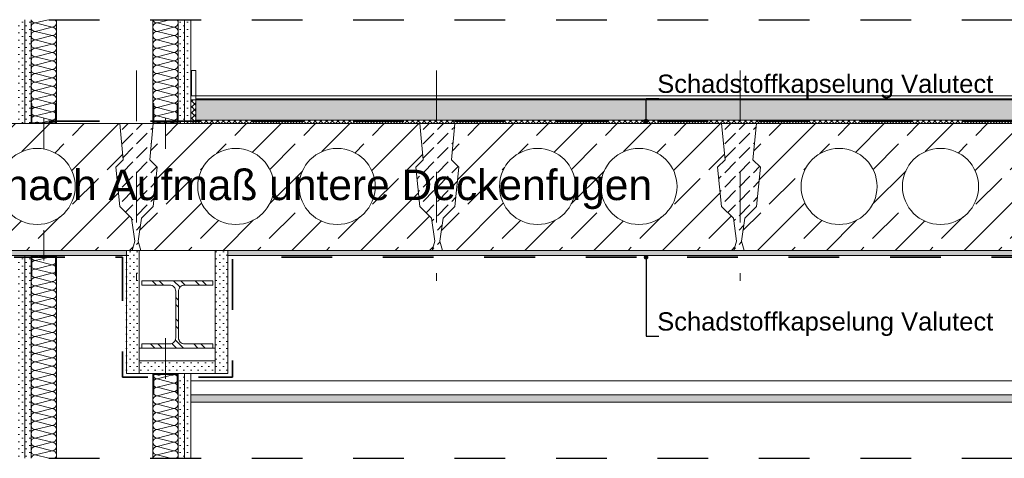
# Model space of a CAD drawing. Header units: metres. Extents: x 39.6 to 62.6, y -3.3 to 8.
# Tile 30 of 48: x 44.4 to 46.3, y 5.4 to 6.3. Entities that reach past the tile are written whole.
import ezdxf

# ---------------------------------------------------------------- set-up
doc = ezdxf.new("R2010")
doc.units = ezdxf.units.M
doc.header["$MEASUREMENT"] = 0
for name, pattern in [('Achse', [0.08, 0.04, -0.02, 0, -0.02]), ('Schnittlinie', [0.12, 0.06, -0.03, 0, -0.03]), ('Strichlinie eng', [0.046, 0.03, -0.016])]:
    doc.linetypes.add(name, pattern=pattern)
for name, color, linetype in [('152 - Bemaßung_ Beschriftung.Ausbau', 7, 'Continuous'), ('301 - Elemente.Linie', 7, 'Continuous'), ('302 - Elemente.Schraffur', 7, 'Continuous'), ('603 - Struktur.Bodenplatte_ Decke Roh', 7, 'Continuous'), ('605 - Struktur.Wand Innen', 7, 'Continuous'), ('650 - Abdeckung.Fußboden Aufbau', 7, 'Continuous'), ('660 - Unterkonstruktion.Trockenbau', 7, 'Continuous'), ('Neubau_606 - Struktur.Wand Innen Ausbau', 7, 'Continuous'), ('Neubau_651 - Abdeckung.Decke abgehängt_ bekleidet', 7, 'Continuous'), ('Neubau_653 - Abdeckung.TB Verkofferung', 7, 'Continuous'), ('Neubau_660 - Unterkonstruktion.Trockenbau', 7, 'Continuous')]:
    doc.layers.add(name, color=color, linetype=linetype)
doc.styles.add('ERSTELLTER_STIL_1', font='txt')
doc.dimstyles.new('ERSTELLTER_STIL__1', dxfattribs={"dimtxt": 0.18, "dimasz": 0.01824, "dimexe": 0.18, "dimexo": 0.0625, "dimgap": 0, "dimtad": 0, "dimtih": 1, "dimtoh": 1, "dimdec": 4, "dimzin": 0, "dimdsep": 46, "dimcen": 0.09, "dimadec": 0, "dimazin": 0, "dimtfac": 1, "dimtdec": 4, "dimtmove": 0, "dimatfit": 3, "dimldrblk": 'ARROWHEAD_11', "dimfxl": 1, "dimtolj": 1, "dimtzin": 0, "dimarcsym": 0})
pattern_1 = [(45, (0, 0), (-0.0056568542, 0.0056568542), []), (135, (0, 0), (0.0056568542, 0.0056568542), [])]
pattern_2 = [(45, (0, 0), (-0.0070710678, 0.0070710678), [0, -0.01])]

# ---------------------------------------------------------------- blocks, each defined once
blk = doc.blocks.new('*X12')
at = {"layer": 'Neubau_606 - Struktur.Wand Innen Ausbau', "color": 1, "linetype": 'Continuous', "lineweight": 5}
for p, q in [((44.6767, 5.57), (44.6687, 5.572)), ((44.6767, 5.57), (44.6433, 5.5617)), ((44.6767, 5.5533), (44.6433, 5.5617)), ((44.6767, 5.5533), (44.6433, 5.545)), ((44.6767, 5.5367), (44.6433, 5.545)), ((44.6767, 5.5367), (44.6433, 5.5283)), ((44.6767, 5.52), (44.6433, 5.5283)), ((44.6767, 5.52), (44.6433, 5.5117)), ((44.6767, 5.5033), (44.6433, 5.5117)), ((44.6767, 5.5033), (44.6433, 5.495)), ((44.6767, 5.4867), (44.6433, 5.495)), ((44.6767, 5.4867), (44.6433, 5.4783)), ((44.6767, 5.47), (44.6433, 5.4783)), ((44.6767, 5.47), (44.6433, 5.4617)), ((44.6767, 5.4533), (44.6433, 5.4617)), ((44.6767, 5.4533), (44.6433, 5.445)), ((44.6767, 5.4367), (44.6433, 5.445)), ((44.6767, 5.4367), (44.6433, 5.4283)), ((44.6767, 5.42), (44.6433, 5.4283)), ((44.6767, 5.42), (44.6433, 5.4117)), ((44.67, 5.405), (44.6433, 5.4117))]:
    blk.add_line(p, q, dxfattribs=at)
for centre, start, end in [((44.6433, 5.57), 166.1277, 180), ((44.6767, 5.5783), 270, 310.5145), ((44.6433, 5.57), 180, 270), ((44.6433, 5.5533), 90, 180), ((44.6433, 5.5533), 180, 270), ((44.6767, 5.5617), 0, 90), ((44.6767, 5.5617), 270, 0), ((44.6767, 5.545), 0, 90), ((44.6433, 5.5367), 90, 180), ((44.6433, 5.5367), 180, 270), ((44.6767, 5.545), 270, 0), ((44.6767, 5.5283), 0, 90), ((44.6433, 5.52), 90, 180), ((44.6433, 5.52), 180, 270), ((44.6767, 5.5283), 270, 0), ((44.6767, 5.5117), 0, 90), ((44.6433, 5.5033), 90, 180), ((44.6433, 5.5033), 180, 270), ((44.6433, 5.4867), 90, 180), ((44.6767, 5.5117), 270, 0), ((44.6767, 5.495), 0, 90), ((44.6767, 5.495), 270, 0), ((44.6433, 5.4867), 180, 270), ((44.6433, 5.47), 90, 180), ((44.6767, 5.4783), 0, 90), ((44.6767, 5.4783), 270, 0), ((44.6433, 5.47), 180, 270), ((44.6433, 5.4533), 90, 180), ((44.6767, 5.4617), 0, 90), ((44.6767, 5.4617), 270, 0), ((44.6433, 5.4533), 180, 270), ((44.6433, 5.4367), 90, 180), ((44.6433, 5.4367), 180, 270), ((44.6767, 5.445), 0, 90), ((44.6767, 5.445), 270, 0), ((44.6767, 5.4283), 0, 90), ((44.6433, 5.42), 90, 180), ((44.6433, 5.42), 180, 270), ((44.6767, 5.4283), 270, 0), ((44.6767, 5.4117), 0, 90), ((44.6433, 5.4033), 90, 168.4769), ((44.6767, 5.4117), 306.8473, 0)]:
    blk.add_arc(centre, 0.00833, start, end, dxfattribs=at)
blk = doc.blocks.new('*X13')
at = {"layer": 'Neubau_606 - Struktur.Wand Innen Ausbau', "color": 1, "linetype": 'Continuous', "lineweight": 5}
for p, q in [((44.4367, 5.8033), (44.43, 5.805)), ((44.4367, 5.8033), (44.4033, 5.795)), ((44.4367, 5.7867), (44.4033, 5.795)), ((44.4367, 5.7867), (44.4033, 5.7783)), ((44.4367, 5.77), (44.4033, 5.7783)), ((44.4367, 5.77), (44.4033, 5.7617)), ((44.4367, 5.7533), (44.4033, 5.7617)), ((44.4367, 5.7533), (44.4033, 5.745)), ((44.4367, 5.7367), (44.4033, 5.745)), ((44.4367, 5.7367), (44.4033, 5.7283)), ((44.4367, 5.72), (44.4033, 5.7283)), ((44.4367, 5.72), (44.4033, 5.7117)), ((44.4367, 5.7033), (44.4033, 5.7117)), ((44.4367, 5.7033), (44.4033, 5.695)), ((44.4367, 5.6867), (44.4033, 5.695)), ((44.4367, 5.6867), (44.4033, 5.6783)), ((44.4367, 5.67), (44.4033, 5.6783)), ((44.4367, 5.67), (44.4033, 5.6617)), ((44.4367, 5.6533), (44.4033, 5.6617)), ((44.4367, 5.6533), (44.4033, 5.645)), ((44.4367, 5.6367), (44.4033, 5.645)), ((44.4367, 5.6367), (44.4033, 5.6283)), ((44.4367, 5.62), (44.4033, 5.6283)), ((44.4367, 5.62), (44.4033, 5.6117)), ((44.4367, 5.6033), (44.4033, 5.6117)), ((44.4367, 5.6033), (44.4033, 5.595)), ((44.4367, 5.5867), (44.4033, 5.595)), ((44.4367, 5.5867), (44.4033, 5.5783)), ((44.4367, 5.57), (44.4033, 5.5783)), ((44.4367, 5.57), (44.4033, 5.5617)), ((44.4367, 5.5533), (44.4033, 5.5617)), ((44.4367, 5.5533), (44.4033, 5.545)), ((44.4367, 5.5367), (44.4033, 5.545)), ((44.4367, 5.5367), (44.4033, 5.5283)), ((44.4367, 5.52), (44.4033, 5.5283)), ((44.4367, 5.52), (44.4033, 5.5117)), ((44.4367, 5.5033), (44.4033, 5.5117)), ((44.4367, 5.5033), (44.4033, 5.495)), ((44.4367, 5.4867), (44.4033, 5.495)), ((44.4367, 5.4867), (44.4033, 5.4783)), ((44.4367, 5.47), (44.4033, 5.4783)), ((44.4367, 5.47), (44.4033, 5.4617)), ((44.4367, 5.4533), (44.4033, 5.4617)), ((44.4367, 5.4533), (44.4033, 5.445)), ((44.4367, 5.4367), (44.4033, 5.445)), ((44.4367, 5.4367), (44.4033, 5.4283)), ((44.4367, 5.42), (44.4033, 5.4283)), ((44.4367, 5.42), (44.4033, 5.4117)), ((44.43, 5.405), (44.4033, 5.4117))]:
    blk.add_line(p, q, dxfattribs=at)
for centre, start, end in [((44.4033, 5.8033), 168.4507, 180), ((44.4367, 5.8117), 270, 306.8901), ((44.4033, 5.8033), 180, 270), ((44.4033, 5.7867), 90, 180), ((44.4033, 5.7867), 180, 270), ((44.4367, 5.795), 0, 90), ((44.4367, 5.795), 270, 0), ((44.4367, 5.7783), 0, 90), ((44.4033, 5.77), 90, 180), ((44.4033, 5.77), 180, 270), ((44.4367, 5.7783), 270, 0), ((44.4367, 5.7617), 0, 90), ((44.4033, 5.7533), 90, 180), ((44.4033, 5.7533), 180, 270), ((44.4367, 5.7617), 270, 0), ((44.4367, 5.745), 0, 90), ((44.4033, 5.7367), 90, 180), ((44.4033, 5.7367), 180, 270), ((44.4033, 5.72), 90, 180), ((44.4367, 5.745), 270, 0), ((44.4367, 5.7283), 0, 90), ((44.4367, 5.7283), 270, 0), ((44.4033, 5.72), 180, 270), ((44.4033, 5.7033), 90, 180), ((44.4367, 5.7117), 0, 90), ((44.4367, 5.7117), 270, 0), ((44.4033, 5.7033), 180, 270), ((44.4033, 5.6867), 90, 180), ((44.4367, 5.695), 0, 90), ((44.4367, 5.695), 270, 0), ((44.4033, 5.6867), 180, 270), ((44.4033, 5.67), 90, 180), ((44.4033, 5.67), 180, 270), ((44.4367, 5.6783), 0, 90), ((44.4367, 5.6783), 270, 0), ((44.4367, 5.6617), 0, 90), ((44.4033, 5.6533), 90, 180), ((44.4033, 5.6533), 180, 270), ((44.4367, 5.6617), 270, 0), ((44.4367, 5.645), 0, 90), ((44.4033, 5.6367), 90, 180), ((44.4033, 5.6367), 180, 270), ((44.4367, 5.645), 270, 0), ((44.4367, 5.6283), 0, 90), ((44.4033, 5.62), 90, 180), ((44.4033, 5.62), 180, 270), ((44.4033, 5.6033), 90, 180), ((44.4367, 5.6283), 270, 0), ((44.4367, 5.6117), 0, 90), ((44.4367, 5.6117), 270, 0), ((44.4033, 5.6033), 180, 270), ((44.4033, 5.5867), 90, 180), ((44.4367, 5.595), 0, 90), ((44.4367, 5.595), 270, 0), ((44.4033, 5.5867), 180, 270), ((44.4033, 5.57), 90, 180), ((44.4367, 5.5783), 0, 90), ((44.4367, 5.5783), 270, 0), ((44.4033, 5.57), 180, 270), ((44.4033, 5.5533), 90, 180), ((44.4033, 5.5533), 180, 270), ((44.4367, 5.5617), 0, 90), ((44.4367, 5.5617), 270, 0), ((44.4367, 5.545), 0, 90), ((44.4033, 5.5367), 90, 180), ((44.4033, 5.5367), 180, 270), ((44.4367, 5.545), 270, 0), ((44.4367, 5.5283), 0, 90), ((44.4033, 5.52), 90, 180), ((44.4033, 5.52), 180, 270), ((44.4367, 5.5283), 270, 0), ((44.4367, 5.5117), 0, 90), ((44.4033, 5.5033), 90, 180), ((44.4033, 5.5033), 180, 270), ((44.4033, 5.4867), 90, 180), ((44.4367, 5.5117), 270, 0), ((44.4367, 5.495), 0, 90), ((44.4367, 5.495), 270, 0), ((44.4033, 5.4867), 180, 270), ((44.4033, 5.47), 90, 180), ((44.4367, 5.4783), 0, 90), ((44.4367, 5.4783), 270, 0), ((44.4033, 5.47), 180, 270), ((44.4033, 5.4533), 90, 180), ((44.4367, 5.4617), 0, 90), ((44.4367, 5.4617), 270, 0), ((44.4033, 5.4533), 180, 270), ((44.4033, 5.4367), 90, 180), ((44.4033, 5.4367), 180, 270), ((44.4367, 5.445), 0, 90), ((44.4367, 5.445), 270, 0), ((44.4367, 5.4283), 0, 90), ((44.4033, 5.42), 90, 180), ((44.4033, 5.42), 180, 270), ((44.4367, 5.4283), 270, 0), ((44.4367, 5.4117), 0, 90), ((44.4033, 5.4033), 90, 168.4512), ((44.4367, 5.4117), 306.8892, 0)]:
    blk.add_arc(centre, 0.00833, start, end, dxfattribs=at)
blk = doc.blocks.new('*X22')
at = {"layer": 'Neubau_606 - Struktur.Wand Innen Ausbau', "color": 1, "linetype": 'Continuous', "lineweight": 5}
for p, q in [((44.6689, 6.27), (44.6433, 6.2636)), ((44.6767, 6.2553), (44.6433, 6.2636)), ((44.6767, 6.2553), (44.6433, 6.2469)), ((44.6767, 6.2386), (44.6433, 6.2469)), ((44.6767, 6.2386), (44.6433, 6.2303)), ((44.6767, 6.2219), (44.6433, 6.2303)), ((44.6767, 6.2219), (44.6433, 6.2136)), ((44.6767, 6.2053), (44.6433, 6.2136)), ((44.6767, 6.2053), (44.6433, 6.1969)), ((44.6767, 6.1886), (44.6433, 6.1969)), ((44.6767, 6.1886), (44.6433, 6.1803)), ((44.6767, 6.1719), (44.6433, 6.1803)), ((44.6767, 6.1719), (44.6433, 6.1636)), ((44.6767, 6.1553), (44.6433, 6.1636)), ((44.6767, 6.1553), (44.6433, 6.1469)), ((44.6767, 6.1386), (44.6433, 6.1469)), ((44.6767, 6.1386), (44.6433, 6.1303)), ((44.6767, 6.1219), (44.6433, 6.1303)), ((44.6767, 6.1219), (44.6433, 6.1136)), ((44.6767, 6.1053), (44.6433, 6.1136)), ((44.6767, 6.1053), (44.6433, 6.0969)), ((44.6767, 6.0886), (44.6433, 6.0969)), ((44.6767, 6.0886), (44.6433, 6.0803)), ((44.6767, 6.0719), (44.6433, 6.0803)), ((44.6767, 6.0719), (44.6489, 6.065))]:
    blk.add_line(p, q, dxfattribs=at)
for centre, start, end in [((44.6433, 6.2553), 90, 180), ((44.6433, 6.2553), 180, 270), ((44.6433, 6.2719), 193.4375, 270), ((44.6767, 6.2636), 270, 0), ((44.6767, 6.2469), 0, 90), ((44.6767, 6.2636), 0, 50.1403), ((44.6433, 6.2386), 90, 180), ((44.6433, 6.2386), 180, 270), ((44.6767, 6.2469), 270, 0), ((44.6767, 6.2303), 0, 90), ((44.6433, 6.2219), 90, 180), ((44.6433, 6.2219), 180, 270), ((44.6433, 6.2053), 90, 180), ((44.6767, 6.2303), 270, 0), ((44.6767, 6.2136), 0, 90), ((44.6767, 6.2136), 270, 0), ((44.6433, 6.2053), 180, 270), ((44.6433, 6.1886), 90, 180), ((44.6767, 6.1969), 0, 90), ((44.6767, 6.1969), 270, 0), ((44.6433, 6.1886), 180, 270), ((44.6433, 6.1719), 90, 180), ((44.6767, 6.1803), 0, 90), ((44.6767, 6.1803), 270, 0), ((44.6433, 6.1719), 180, 270), ((44.6433, 6.1553), 90, 180), ((44.6433, 6.1553), 180, 270), ((44.6767, 6.1636), 0, 90), ((44.6767, 6.1636), 270, 0), ((44.6767, 6.1469), 0, 90), ((44.6433, 6.1386), 90, 180), ((44.6433, 6.1386), 180, 270), ((44.6767, 6.1469), 270, 0), ((44.6767, 6.1303), 0, 90), ((44.6433, 6.1219), 90, 180), ((44.6433, 6.1219), 180, 270), ((44.6767, 6.1303), 270, 0), ((44.6767, 6.1136), 0, 90), ((44.6433, 6.1053), 90, 180), ((44.6433, 6.1053), 180, 270), ((44.6433, 6.0886), 90, 180), ((44.6767, 6.1136), 270, 0), ((44.6767, 6.0969), 0, 90), ((44.6767, 6.0969), 270, 0), ((44.6433, 6.0886), 180, 270), ((44.6433, 6.0719), 90, 180), ((44.6767, 6.0803), 0, 90), ((44.6767, 6.0803), 270, 0), ((44.6433, 6.0719), 180, 236.3452), ((44.6767, 6.0636), 9.6488, 90)]:
    blk.add_arc(centre, 0.00833, start, end, dxfattribs=at)
blk = doc.blocks.new('*X23')
at = {"layer": 'Neubau_606 - Struktur.Wand Innen Ausbau', "color": 1, "linetype": 'Continuous', "lineweight": 5}
for p, q in [((44.4289, 6.27), (44.4033, 6.2636)), ((44.4367, 6.2553), (44.4033, 6.2636)), ((44.4367, 6.2553), (44.4033, 6.2469)), ((44.4367, 6.2386), (44.4033, 6.2469)), ((44.4367, 6.2386), (44.4033, 6.2303)), ((44.4367, 6.2219), (44.4033, 6.2303)), ((44.4367, 6.2219), (44.4033, 6.2136)), ((44.4367, 6.2053), (44.4033, 6.2136)), ((44.4367, 6.2053), (44.4033, 6.1969)), ((44.4367, 6.1886), (44.4033, 6.1969)), ((44.4367, 6.1886), (44.4033, 6.1803)), ((44.4367, 6.1719), (44.4033, 6.1803)), ((44.4367, 6.1719), (44.4033, 6.1636)), ((44.4367, 6.1553), (44.4033, 6.1636)), ((44.4367, 6.1553), (44.4033, 6.1469)), ((44.4367, 6.1386), (44.4033, 6.1469)), ((44.4367, 6.1386), (44.4033, 6.1303)), ((44.4367, 6.1219), (44.4033, 6.1303)), ((44.4367, 6.1219), (44.4033, 6.1136)), ((44.4367, 6.1053), (44.4033, 6.1136)), ((44.4367, 6.1053), (44.4033, 6.0969)), ((44.4367, 6.0886), (44.4033, 6.0969)), ((44.4367, 6.0886), (44.4033, 6.0803)), ((44.4367, 6.0719), (44.4033, 6.0803)), ((44.4367, 6.0719), (44.4089, 6.065))]:
    blk.add_line(p, q, dxfattribs=at)
for centre, start, end in [((44.4033, 6.2553), 90, 180), ((44.4033, 6.2553), 180, 270), ((44.4033, 6.2719), 193.4375, 270), ((44.4367, 6.2636), 270, 0), ((44.4367, 6.2469), 0, 90), ((44.4367, 6.2636), 0, 50.1403), ((44.4033, 6.2386), 90, 180), ((44.4033, 6.2386), 180, 270), ((44.4367, 6.2469), 270, 0), ((44.4367, 6.2303), 0, 90), ((44.4033, 6.2219), 90, 180), ((44.4033, 6.2219), 180, 270), ((44.4033, 6.2053), 90, 180), ((44.4367, 6.2303), 270, 0), ((44.4367, 6.2136), 0, 90), ((44.4367, 6.2136), 270, 0), ((44.4033, 6.2053), 180, 270), ((44.4033, 6.1886), 90, 180), ((44.4367, 6.1969), 0, 90), ((44.4367, 6.1969), 270, 0), ((44.4033, 6.1886), 180, 270), ((44.4033, 6.1719), 90, 180), ((44.4367, 6.1803), 0, 90), ((44.4367, 6.1803), 270, 0), ((44.4033, 6.1719), 180, 270), ((44.4033, 6.1553), 90, 180), ((44.4033, 6.1553), 180, 270), ((44.4367, 6.1636), 0, 90), ((44.4367, 6.1636), 270, 0), ((44.4367, 6.1469), 0, 90), ((44.4033, 6.1386), 90, 180), ((44.4033, 6.1386), 180, 270), ((44.4367, 6.1469), 270, 0), ((44.4367, 6.1303), 0, 90), ((44.4033, 6.1219), 90, 180), ((44.4033, 6.1219), 180, 270), ((44.4367, 6.1303), 270, 0), ((44.4367, 6.1136), 0, 90), ((44.4033, 6.1053), 90, 180), ((44.4033, 6.1053), 180, 270), ((44.4033, 6.0886), 90, 180), ((44.4367, 6.1136), 270, 0), ((44.4367, 6.0969), 0, 90), ((44.4367, 6.0969), 270, 0), ((44.4033, 6.0886), 180, 270), ((44.4033, 6.0719), 90, 180), ((44.4367, 6.0803), 0, 90), ((44.4367, 6.0803), 270, 0), ((44.4033, 6.0719), 180, 236.3452), ((44.4367, 6.0636), 9.6488, 90)]:
    blk.add_arc(centre, 0.00833, start, end, dxfattribs=at)
blk = doc.blocks.new('ARROWHEAD_11')
at = {"color": 0, "linetype": 'Continuous', "lineweight": 0}
blk.add_line((0, 0), (-1, 0), dxfattribs=at)
at = {"color": 0, "linetype": 'Continuous', "lineweight": 0, "const_width": 0.25, "flags": 128}
blk.add_lwpolyline([(-0.125, 0, 1), (0.125, 0, 1)], format="xyb", close=True, dxfattribs=at)

msp = doc.modelspace()

# ---------------------------------------------------------------- hatches: boundary and pattern name
at = {"linetype": 'Continuous', "lineweight": 5}
h = msp.add_hatch(dxfattribs=at)
h.set_pattern_fill('Metall__Stahl_0001', color=1, style=0, pattern_type=2)
h.set_pattern_definition([(135, (0, 0), (0.021213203, 0.021213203), []), (135, (-0.00707, -0.00707), (0.021213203, 0.021213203), [])])
h.paths.add_polyline_path([(44.753, 5.755), (44.613, 5.755), (44.613, 5.7465), (44.6682, 5.7465, -0.414214), (44.6802, 5.7345), (44.6802, 5.6425, -0.414214), (44.6682, 5.6305), (44.613, 5.6305), (44.613, 5.622), (44.753, 5.622), (44.753, 5.6305), (44.6977, 5.6305, -0.414214), (44.6857, 5.6425), (44.6857, 5.7345, -0.414214), (44.6977, 5.7465), (44.753, 5.7465)])
at = {"layer": '302 - Elemente.Schraffur', "linetype": 'Continuous', "lineweight": 9}
h = msp.add_hatch(dxfattribs=at)
h.set_pattern_fill('Beton__unbewehrt_0001', style=0, pattern_type=2)
h.set_pattern_definition([(45, (44.60275, 5.94), (-0.028284, 0.028284), [0.03, -0.01]), (45, (44.60275, 5.968284), (-0.028284, 0.028284), [0.03, -0.01])])
h.paths.add_polyline_path([(44.6357, 5.9016), (44.6434, 5.9791), (44.6288, 5.9937), (44.6357, 6.065), (44.5698, 6.065), (44.5767, 5.9937), (44.5621, 5.9791), (44.5698, 5.9016), (44.5931, 5.8784), (44.5995, 5.8333), (44.5941, 5.815), (44.6114, 5.815), (44.606, 5.8333), (44.6124, 5.8784)])
h = msp.add_hatch(dxfattribs=at)
h.set_pattern_fill('Beton__unbewehrt_0001', style=0, pattern_type=2)
h.set_pattern_definition([(45, (45.196, 5.94), (-0.028284, 0.028284), [0.03, -0.01]), (45, (45.196, 5.968284), (-0.028284, 0.028284), [0.03, -0.01])])
h.paths.add_polyline_path([(45.2307, 5.9016), (45.2384, 5.9791), (45.2238, 5.9937), (45.2307, 6.065), (45.1613, 6.065), (45.1682, 5.9937), (45.1536, 5.9791), (45.1613, 5.9016), (45.1846, 5.8784), (45.191, 5.8333), (45.1856, 5.815), (45.2064, 5.815), (45.201, 5.8333), (45.2074, 5.8784)])
h = msp.add_hatch(dxfattribs=at)
h.set_pattern_fill('Beton__unbewehrt_0001', style=0, pattern_type=2)
h.set_pattern_definition([(45, (45.79075, 5.94), (-0.028284, 0.028284), [0.03, -0.01]), (45, (45.79075, 5.968284), (-0.028284, 0.028284), [0.03, -0.01])])
h.paths.add_polyline_path([(45.7486, 5.9791), (45.7563, 5.9016), (45.7796, 5.8784), (45.786, 5.8333), (45.7806, 5.815), (45.8009, 5.815), (45.7955, 5.8333), (45.8019, 5.8784), (45.8252, 5.9016), (45.8329, 5.9791), (45.8183, 5.9937), (45.8252, 6.065), (45.7563, 6.065), (45.7632, 5.9937)])
at = {"layer": '603 - Struktur.Bodenplatte_ Decke Roh', "linetype": 'Continuous', "lineweight": 9}
h = msp.add_hatch(dxfattribs=at)
h.set_pattern_fill('Beton__Stahlbeton_0001', style=0, pattern_type=2)
h.set_pattern_definition([(45, (44.307, 5.94), (-0.067882, 0.067882), []), (45, (44.27306, 5.97394), (-0.067882, 0.067882), [0.072, -0.024])])
h.paths.add_polyline_path([(44.0442, 6.065), (44.0373, 5.9937), (44.0519, 5.9791), (44.0442, 5.9016), (44.0209, 5.8784), (44.0145, 5.8333), (44.0199, 5.815), (44.5941, 5.815), (44.5995, 5.8333), (44.5931, 5.8784), (44.5698, 5.9016), (44.5621, 5.9791), (44.5767, 5.9937), (44.5698, 6.065)])
h.paths.add_polyline_path([(44.132, 5.9411, 1), (44.282, 5.9411, 1)], flags=0)
h.paths.add_polyline_path([(44.332, 5.9411, 1), (44.482, 5.9411, 1)], flags=0)
h = msp.add_hatch(dxfattribs=at)
h.set_pattern_fill('Beton__Stahlbeton_0001', style=0, pattern_type=2)
h.set_pattern_definition([(45, (44.8985, 5.94), (-0.067882, 0.067882), []), (45, (44.86456, 5.97394), (-0.067882, 0.067882), [0.072, -0.024])])
h.paths.add_polyline_path([(44.6357, 6.065), (44.6288, 5.9937), (44.6434, 5.9791), (44.6357, 5.9016), (44.6124, 5.8784), (44.606, 5.8333), (44.6114, 5.815), (45.1856, 5.815), (45.191, 5.8333), (45.1846, 5.8784), (45.1613, 5.9016), (45.1536, 5.9791), (45.1682, 5.9937), (45.1613, 6.065)])
h.paths.add_polyline_path([(44.7235, 5.9411, 1), (44.8735, 5.9411, 1)], flags=0)
h.paths.add_polyline_path([(44.9235, 5.9411, 1), (45.0735, 5.9411, 1)], flags=0)
h = msp.add_hatch(dxfattribs=at)
h.set_pattern_fill('Beton__Stahlbeton_0001', style=0, pattern_type=2)
h.set_pattern_definition([(45, (45.4935, 5.94), (-0.067882, 0.067882), []), (45, (45.45956, 5.97394), (-0.067882, 0.067882), [0.072, -0.024])])
h.paths.add_polyline_path([(45.2307, 6.065), (45.2238, 5.9937), (45.2384, 5.9791), (45.2307, 5.9016), (45.2074, 5.8784), (45.201, 5.8333), (45.2064, 5.815), (45.7806, 5.815), (45.786, 5.8333), (45.7796, 5.8784), (45.7563, 5.9016), (45.7486, 5.9791), (45.7632, 5.9937), (45.7563, 6.065)])
h.paths.add_polyline_path([(45.3185, 5.9411, 1), (45.4685, 5.9411, 1)], flags=0)
h.paths.add_polyline_path([(45.5185, 5.9411, 1), (45.6685, 5.9411, 1)], flags=0)
h = msp.add_hatch(dxfattribs=at)
h.set_pattern_fill('Beton__Stahlbeton_0001', style=0, pattern_type=2)
h.set_pattern_definition([(45, (46.088, 5.94), (-0.067882, 0.067882), []), (45, (46.05406, 5.97394), (-0.067882, 0.067882), [0.072, -0.024])])
h.paths.add_polyline_path([(45.8252, 6.065), (45.8183, 5.9937), (45.8329, 5.9791), (45.8252, 5.9016), (45.8019, 5.8784), (45.7955, 5.8333), (45.8009, 5.815), (46.3751, 5.815), (46.3805, 5.8333), (46.3741, 5.8784), (46.3508, 5.9016), (46.3431, 5.9791), (46.3577, 5.9937), (46.3508, 6.065)])
h.paths.add_polyline_path([(45.913, 5.9411, 1), (46.063, 5.9411, 1)], flags=0)
h.paths.add_polyline_path([(46.113, 5.9411, 1), (46.263, 5.9411, 1)], flags=0)
at = {"layer": '603 - Struktur.Bodenplatte_ Decke Roh', "linetype": 'Continuous', "lineweight": 5}
h = msp.add_hatch(dxfattribs=at)
h.set_pattern_fill('Gips_0001', style=0, pattern_type=2)
h.set_pattern_definition(pattern_2)
h.paths.add_polyline_path([(44.583, 5.815), (42.809, 5.815), (42.809, 5.805), (44.583, 5.805)])
h = msp.add_hatch(dxfattribs=at)
h.set_pattern_fill('Gips_0001', style=0, pattern_type=2)
h.set_pattern_definition(pattern_2)
h.paths.add_polyline_path([(46.458, 5.815), (44.783, 5.815), (44.783, 5.805), (46.458, 5.805)])
at = {"layer": '650 - Abdeckung.Fußboden Aufbau', "linetype": 'Continuous', "lineweight": 5}
h = msp.add_hatch(dxfattribs=at)
h.set_pattern_fill('Dämmung__hart_2_0001', color=1, style=0, pattern_type=2)
h.set_pattern_definition(pattern_1)
h.paths.add_polyline_path([(44.72, 6.065), (44.71, 6.065), (44.71, 6.112), (44.72, 6.112)])
h = msp.add_hatch(dxfattribs=at)
h.set_pattern_fill('Beton__unbewehrt_0001', color=1, style=0, pattern_type=2)
h.set_pattern_definition([(45, (0, 0), (-0.014142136, 0.014142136), [0.015, -0.005]), (45, (5e-18, 0.014142), (-0.014142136, 0.014142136), [0.015, -0.005])])
h.paths.add_polyline_path([(46.835, 6.112), (46.835, 6.072), (44.72, 6.072), (44.72, 6.112)])
h = msp.add_hatch(dxfattribs=at)
h.set_pattern_fill('Dämmung__hart_2_0001', color=1, style=0, pattern_type=2)
h.set_pattern_definition(pattern_1)
h.paths.add_polyline_path([(46.835, 6.072), (46.835, 6.065), (44.72, 6.065), (44.72, 6.072)])
at = {"layer": 'Neubau_606 - Struktur.Wand Innen Ausbau', "linetype": 'Continuous', "lineweight": 5}
h = msp.add_hatch(dxfattribs=at)
h.set_pattern_fill('Gips_0001', style=0, pattern_type=2)
h.set_pattern_definition(pattern_2)
h.paths.add_polyline_path([(44.3825, 6.065), (44.3825, 6.27), (44.37, 6.27), (44.37, 6.065)])
h = msp.add_hatch(dxfattribs=at)
h.set_pattern_fill('Gips_0001', style=0, pattern_type=2)
h.set_pattern_definition(pattern_2)
h.paths.add_polyline_path([(44.395, 6.065), (44.395, 6.27), (44.3825, 6.27), (44.3825, 6.065)])
h = msp.add_hatch(dxfattribs=at)
h.set_pattern_fill('Gips_0001', style=0, pattern_type=2)
h.set_pattern_definition(pattern_2)
h.paths.add_polyline_path([(44.6975, 6.065), (44.6975, 6.27), (44.685, 6.27), (44.685, 6.065)])
h = msp.add_hatch(dxfattribs=at)
h.set_pattern_fill('Gips_0001', style=0, pattern_type=2)
h.set_pattern_definition(pattern_2)
h.paths.add_polyline_path([(44.71, 6.065), (44.71, 6.27), (44.6975, 6.27), (44.6975, 6.065)])
h = msp.add_hatch(dxfattribs=at)
h.set_pattern_fill('Gips_0001', style=0, pattern_type=2)
h.set_pattern_definition(pattern_2)
h.paths.add_polyline_path([(44.3825, 5.405), (44.3825, 5.805), (44.37, 5.805), (44.37, 5.405)])
h = msp.add_hatch(dxfattribs=at)
h.set_pattern_fill('Gips_0001', style=0, pattern_type=2)
h.set_pattern_definition(pattern_2)
h.paths.add_polyline_path([(44.395, 5.405), (44.395, 5.805), (44.3825, 5.805), (44.3825, 5.405)])
h = msp.add_hatch(dxfattribs=at)
h.set_pattern_fill('Gips_0001', style=0, pattern_type=2)
h.set_pattern_definition(pattern_2)
h.paths.add_polyline_path([(44.6975, 5.405), (44.6975, 5.572), (44.685, 5.572), (44.685, 5.405)])
h = msp.add_hatch(dxfattribs=at)
h.set_pattern_fill('Gips_0001', style=0, pattern_type=2)
h.set_pattern_definition(pattern_2)
h.paths.add_polyline_path([(44.71, 5.405), (44.71, 5.572), (44.6975, 5.572), (44.6975, 5.405)])
at = {"layer": 'Neubau_651 - Abdeckung.Decke abgehängt_ bekleidet', "linetype": 'Continuous', "lineweight": 5}
h = msp.add_hatch(dxfattribs=at)
h.set_pattern_fill('Gips_0001', style=0, pattern_type=2)
h.set_pattern_definition(pattern_2)
h.paths.add_polyline_path([(44.71, 5.5155), (46.845, 5.5155), (46.845, 5.5305), (44.71, 5.5305)])
at = {"layer": 'Neubau_653 - Abdeckung.TB Verkofferung', "linetype": 'Continuous', "lineweight": 5}
h = msp.add_hatch(dxfattribs=at)
h.set_pattern_fill('Gips_0001', style=0, pattern_type=2)
h.set_pattern_definition(pattern_2)
h.paths.add_polyline_path([(44.583, 5.815), (44.583, 5.572), (44.608, 5.572), (44.608, 5.597), (44.608, 5.622), (44.608, 5.815)])
h = msp.add_hatch(dxfattribs=at)
h.set_pattern_fill('Gips_0001', style=0, pattern_type=2)
h.set_pattern_definition(pattern_2)
h.paths.add_polyline_path([(44.758, 5.815), (44.758, 5.622), (44.758, 5.597), (44.758, 5.572), (44.783, 5.572), (44.783, 5.815)])
h = msp.add_hatch(dxfattribs=at)
h.set_pattern_fill('Gips_0001', style=0, pattern_type=2)
h.set_pattern_definition(pattern_2)
h.paths.add_polyline_path([(44.758, 5.597), (44.608, 5.597), (44.608, 5.572), (44.758, 5.572)])

# ---------------------------------------------------------------- linework, layer by layer
at = {"color": 1, "linetype": 'Continuous', "lineweight": 9, "flags": 128}
msp.add_lwpolyline([(44.753, 5.755), (44.613, 5.755), (44.613, 5.7465), (44.6682, 5.7465, -0.414214), (44.6802, 5.7345), (44.6802, 5.6425, -0.414214), (44.6682, 5.6305), (44.613, 5.6305), (44.613, 5.622), (44.753, 5.622), (44.753, 5.6305), (44.6977, 5.6305, -0.414214), (44.6857, 5.6425), (44.6857, 5.7345, -0.414214), (44.6977, 5.7465), (44.753, 5.7465)], format="xyb", close=True, dxfattribs=at)
at = {"layer": '301 - Elemente.Linie', "color": 7, "linetype": 'Schnittlinie', "lineweight": 25}
for p, q in [((39.63, 6.27), (47.63, 6.27)), ((39.63, 5.405), (47.63, 5.405))]:
    msp.add_line(p, q, dxfattribs=at)
at = {"layer": '301 - Elemente.Linie', "color": 7, "linetype": 'Achse', "lineweight": 18}
for p, q in [((44.603, 6.17), (44.603, 5.755)), ((45.194, 6.17), (45.194, 5.755)), ((45.793, 6.17), (45.793, 5.755))]:
    msp.add_line(p, q, dxfattribs=at)
at = {"layer": '301 - Elemente.Linie', "color": 92, "linetype": 'Strichlinie eng', "lineweight": 35, "true_color": 0x00be00, "flags": 128}
for points in [[(40.13, 6.17), (40.13, 6.17), (40.13, 6.0701), (47.27, 6.0701), (47.27, 6.17)], [(47.2655, 5.7515), (47.2655, 5.8015), (46.668, 5.8015), (46.668, 5.565), (46.4484, 5.565), (46.4484, 5.8015), (44.792, 5.8015), (44.792, 5.565), (44.5755, 5.565), (44.5755, 5.8015), (42.8159, 5.8015), (42.8159, 5.5633), (42.6017, 5.5633), (42.6017, 5.8015), (42.3825, 5.8015), (42.3825, 5.5653), (42.0102, 5.5653), (42.0102, 5.8015), (41.6279, 5.8015), (41.6279, 5.5667), (41.4153, 5.5667), (41.4153, 5.8015), (40.4534, 5.8015), (40.4534, 5.5681), (40.1691, 5.5681), (40.1691, 5.5181)]]:
    msp.add_lwpolyline(points, dxfattribs=at)
at = {"layer": '301 - Elemente.Linie', "color": 1, "linetype": 'Continuous', "lineweight": 13, "flags": 128}
msp.add_lwpolyline([(44.72, 6.12), (44.7111, 6.12), (44.7111, 6.17), (44.72, 6.17)], close=True, dxfattribs=at)
at = {"layer": '302 - Elemente.Schraffur', "color": 7, "linetype": 'Continuous', "lineweight": 13, "flags": 128}
for points in [[(44.6357, 5.9016), (44.6434, 5.9791), (44.6288, 5.9937), (44.6357, 6.065), (44.5698, 6.065), (44.5767, 5.9937), (44.5621, 5.9791), (44.5698, 5.9016), (44.5931, 5.8784), (44.5995, 5.8333), (44.5941, 5.815), (44.6114, 5.815), (44.606, 5.8333), (44.6124, 5.8784)], [(45.2307, 5.9016), (45.2384, 5.9791), (45.2238, 5.9937), (45.2307, 6.065), (45.1613, 6.065), (45.1682, 5.9937), (45.1536, 5.9791), (45.1613, 5.9016), (45.1846, 5.8784), (45.191, 5.8333), (45.1856, 5.815), (45.2064, 5.815), (45.201, 5.8333), (45.2074, 5.8784)], [(45.7486, 5.9791), (45.7563, 5.9016), (45.7796, 5.8784), (45.786, 5.8333), (45.7806, 5.815), (45.8009, 5.815), (45.7955, 5.8333), (45.8019, 5.8784), (45.8252, 5.9016), (45.8329, 5.9791), (45.8183, 5.9937), (45.8252, 6.065), (45.7563, 6.065), (45.7632, 5.9937)]]:
    msp.add_lwpolyline(points, close=True, dxfattribs=at)
at = {"layer": '603 - Struktur.Bodenplatte_ Decke Roh', "color": 7, "linetype": 'Continuous', "lineweight": 13}
for p, q in [((47.63, 6.065), (39.63, 6.065)), ((47.63, 5.815), (39.63, 5.815))]:
    msp.add_line(p, q, dxfattribs=at)
at = {"layer": '603 - Struktur.Bodenplatte_ Decke Roh', "color": 7, "linetype": 'Continuous', "lineweight": 5}
for p, q in [((44.375, 5.805), (42.809, 5.805)), ((44.588, 5.805), (44.445, 5.805)), ((46.458, 5.805), (44.783, 5.805))]:
    msp.add_line(p, q, dxfattribs=at)
at = {"layer": '603 - Struktur.Bodenplatte_ Decke Roh', "color": 7, "linetype": 'Continuous', "lineweight": 13, "flags": 128}
for points in [[(44.0442, 6.065), (44.0373, 5.9937), (44.0519, 5.9791), (44.0442, 5.9016), (44.0209, 5.8784), (44.0145, 5.8333), (44.0199, 5.815), (44.5941, 5.815), (44.5995, 5.8333), (44.5931, 5.8784), (44.5698, 5.9016), (44.5621, 5.9791), (44.5767, 5.9937), (44.5698, 6.065)], [(44.6357, 6.065), (44.6288, 5.9937), (44.6434, 5.9791), (44.6357, 5.9016), (44.6124, 5.8784), (44.606, 5.8333), (44.6114, 5.815), (45.1856, 5.815), (45.191, 5.8333), (45.1846, 5.8784), (45.1613, 5.9016), (45.1536, 5.9791), (45.1682, 5.9937), (45.1613, 6.065)], [(45.2307, 6.065), (45.2238, 5.9937), (45.2384, 5.9791), (45.2307, 5.9016), (45.2074, 5.8784), (45.201, 5.8333), (45.2064, 5.815), (45.7806, 5.815), (45.786, 5.8333), (45.7796, 5.8784), (45.7563, 5.9016), (45.7486, 5.9791), (45.7632, 5.9937), (45.7563, 6.065)], [(45.8252, 6.065), (45.8183, 5.9937), (45.8329, 5.9791), (45.8252, 5.9016), (45.8019, 5.8784), (45.7955, 5.8333), (45.8009, 5.815), (46.3751, 5.815), (46.3805, 5.8333), (46.3741, 5.8784), (46.3508, 5.9016), (46.3431, 5.9791), (46.3577, 5.9937), (46.3508, 6.065)]]:
    msp.add_lwpolyline(points, close=True, dxfattribs=at)
for points in [[(44.332, 5.9411, 1), (44.482, 5.9411, 1)], [(44.7235, 5.9411, 1), (44.8735, 5.9411, 1)], [(44.9235, 5.9411, 1), (45.0735, 5.9411, 1)], [(45.3185, 5.9411, 1), (45.4685, 5.9411, 1)], [(45.5185, 5.9411, 1), (45.6685, 5.9411, 1)], [(45.913, 5.9411, 1), (46.063, 5.9411, 1)], [(46.113, 5.9411, 1), (46.263, 5.9411, 1)]]:
    msp.add_lwpolyline(points, format="xyb", close=True, dxfattribs=at)
at = {"layer": '603 - Struktur.Bodenplatte_ Decke Roh', "color": 7, "linetype": 'Continuous', "lineweight": 5, "flags": 128}
msp.add_lwpolyline([(44.445, 5.805), (44.395, 5.805), (44.3825, 5.805), (44.37, 5.805)], dxfattribs=at)
at = {"layer": '605 - Struktur.Wand Innen', "color": 1, "linetype": 'Continuous', "lineweight": 13, "flags": 128}
msp.add_lwpolyline([(44.72, 6.12), (44.72, 6.072)], dxfattribs=at)
at = {"layer": '650 - Abdeckung.Fußboden Aufbau', "color": 1, "linetype": 'Continuous', "lineweight": 13}
for p, q in [((44.72, 6.12), (46.835, 6.12)), ((44.72, 6.114), (46.835, 6.114)), ((44.72, 6.112), (46.835, 6.112)), ((44.72, 6.072), (46.835, 6.072))]:
    msp.add_line(p, q, dxfattribs=at)
at = {"layer": '650 - Abdeckung.Fußboden Aufbau', "color": 1, "linetype": 'Continuous', "lineweight": 9, "flags": 128}
msp.add_lwpolyline([(44.72, 6.065), (44.71, 6.065), (44.71, 6.112), (44.72, 6.112)], close=True, dxfattribs=at)
at = {"layer": '660 - Unterkonstruktion.Trockenbau', "color": 1, "linetype": 'Continuous', "lineweight": 13}
for p, q in [((44.42, 6.075), (44.42, 6.015)), ((44.66, 6.075), (44.66, 6.015)), ((44.42, 5.795), (44.42, 5.855)), ((44.66, 5.562), (44.66, 5.642))]:
    msp.add_line(p, q, dxfattribs=at)
at = {"layer": 'Neubau_606 - Struktur.Wand Innen Ausbau', "color": 1, "linetype": 'Continuous', "lineweight": 5}
for p, q in [((44.3825, 6.27), (44.3825, 6.065)), ((44.395, 6.27), (44.395, 6.065)), ((44.445, 6.27), (44.445, 6.065)), ((44.635, 6.27), (44.635, 6.065)), ((44.685, 6.27), (44.685, 6.065)), ((44.6975, 6.27), (44.6975, 6.065)), ((44.71, 6.27), (44.71, 6.065)), ((44.3825, 5.805), (44.3825, 5.405)), ((44.395, 5.805), (44.395, 5.405)), ((44.445, 5.805), (44.445, 5.405)), ((44.635, 5.572), (44.635, 5.405)), ((44.685, 5.572), (44.685, 5.405)), ((44.6975, 5.572), (44.6975, 5.405)), ((44.71, 5.572), (44.71, 5.5575)), ((44.71, 5.5155), (44.71, 5.405))]:
    msp.add_line(p, q, dxfattribs=at)
at = {"layer": 'Neubau_606 - Struktur.Wand Innen Ausbau', "color": 1, "linetype": 'Continuous', "lineweight": 5, "flags": 128}
for points in [[(44.71, 6.12), (44.71, 6.105), (44.71, 6.065)], [(44.71, 5.5575), (44.71, 5.5305), (44.71, 5.5155)]]:
    msp.add_lwpolyline(points, dxfattribs=at)
at = {"layer": 'Neubau_651 - Abdeckung.Decke abgehängt_ bekleidet', "color": 1, "linetype": 'Continuous', "lineweight": 5}
for p, q in [((46.845, 5.5575), (44.71, 5.5575)), ((46.845, 5.5305), (44.71, 5.5305)), ((46.845, 5.5155), (44.71, 5.5155))]:
    msp.add_line(p, q, dxfattribs=at)
at = {"layer": 'Neubau_653 - Abdeckung.TB Verkofferung', "color": 1, "linetype": 'Continuous', "lineweight": 9}
msp.add_line((44.758, 5.622), (44.608, 5.622), dxfattribs=at)
at = {"layer": 'Neubau_653 - Abdeckung.TB Verkofferung', "color": 1, "linetype": 'Continuous', "lineweight": 9, "flags": 128}
for points in [[(44.583, 5.815), (44.583, 5.572), (44.608, 5.572), (44.608, 5.597), (44.608, 5.622), (44.608, 5.815)], [(44.758, 5.815), (44.758, 5.622), (44.758, 5.597), (44.758, 5.572), (44.783, 5.572), (44.783, 5.815)], [(44.758, 5.597), (44.608, 5.597), (44.608, 5.572), (44.758, 5.572)]]:
    msp.add_lwpolyline(points, close=True, dxfattribs=at)
at = {"layer": 'Neubau_660 - Unterkonstruktion.Trockenbau', "color": 1, "linetype": 'Continuous', "lineweight": 13, "flags": 128}
for points in [[(44.395, 6.105), (44.395, 6.067, 0.414214), (44.397, 6.065), (44.4025, 6.065, 0.156603), (44.4046, 6.0657, -0.156603), (44.4056, 6.066), (44.4074, 6.066, -0.156603), (44.4084, 6.0657, 0.156603), (44.4105, 6.065), (44.4295, 6.065, 0.156603), (44.4316, 6.0657, -0.156603), (44.4326, 6.066), (44.4344, 6.066, -0.156603), (44.4354, 6.0657, 0.156603), (44.4375, 6.065), (44.443, 6.065, 0.414214), (44.445, 6.067), (44.445, 6.105), (44.4432, 6.105), (44.4432, 6.067, -0.414214), (44.443, 6.0667), (44.4375, 6.0667, -0.156603), (44.4364, 6.0671, 0.156603), (44.4344, 6.0677), (44.4326, 6.0677, 0.156603), (44.4305, 6.0671, -0.156603), (44.4295, 6.0667), (44.4105, 6.0667, -0.156603), (44.4094, 6.0671, 0.156603), (44.4074, 6.0677), (44.4056, 6.0677, 0.156603), (44.4035, 6.0671, -0.156603), (44.4025, 6.0667), (44.397, 6.0667, -0.414214), (44.3967, 6.067), (44.3967, 6.105)], [(44.635, 6.105), (44.635, 6.067, 0.414214), (44.637, 6.065), (44.6425, 6.065, 0.156603), (44.6446, 6.0657, -0.156603), (44.6456, 6.066), (44.6474, 6.066, -0.156603), (44.6484, 6.0657, 0.156603), (44.6505, 6.065), (44.6695, 6.065, 0.156603), (44.6716, 6.0657, -0.156603), (44.6726, 6.066), (44.6744, 6.066, -0.156603), (44.6754, 6.0657, 0.156603), (44.6775, 6.065), (44.683, 6.065, 0.414214), (44.685, 6.067), (44.685, 6.105), (44.6832, 6.105), (44.6832, 6.067, -0.414214), (44.683, 6.0667), (44.6775, 6.0667, -0.156603), (44.6764, 6.0671, 0.156603), (44.6744, 6.0677), (44.6726, 6.0677, 0.156603), (44.6705, 6.0671, -0.156603), (44.6695, 6.0667), (44.6505, 6.0667, -0.156603), (44.6494, 6.0671, 0.156603), (44.6474, 6.0677), (44.6456, 6.0677, 0.156603), (44.6435, 6.0671, -0.156603), (44.6425, 6.0667), (44.637, 6.0667, -0.414214), (44.6367, 6.067), (44.6367, 6.105)], [(44.395, 5.765), (44.395, 5.803, -0.414214), (44.397, 5.805), (44.4025, 5.805, -0.156603), (44.4046, 5.8043, 0.156603), (44.4056, 5.804), (44.4074, 5.804, 0.156603), (44.4084, 5.8043, -0.156603), (44.4105, 5.805), (44.4295, 5.805, -0.156603), (44.4316, 5.8043, 0.156603), (44.4326, 5.804), (44.4344, 5.804, 0.156603), (44.4354, 5.8043, -0.156603), (44.4375, 5.805), (44.443, 5.805, -0.414214), (44.445, 5.803), (44.445, 5.765), (44.4432, 5.765), (44.4432, 5.803, 0.414214), (44.443, 5.8032), (44.4375, 5.8032, 0.156603), (44.4364, 5.8029, -0.156603), (44.4344, 5.8022), (44.4326, 5.8022, -0.156603), (44.4305, 5.8029, 0.156603), (44.4295, 5.8032), (44.4105, 5.8032, 0.156603), (44.4094, 5.8029, -0.156603), (44.4074, 5.8022), (44.4056, 5.8022, -0.156603), (44.4035, 5.8029, 0.156603), (44.4025, 5.8032), (44.397, 5.8032, 0.414214), (44.3967, 5.803), (44.3967, 5.765)], [(44.635, 5.532), (44.635, 5.57, -0.414214), (44.637, 5.572), (44.6425, 5.572, -0.156603), (44.6446, 5.5713, 0.156603), (44.6456, 5.571), (44.6474, 5.571, 0.156603), (44.6484, 5.5713, -0.156603), (44.6505, 5.572), (44.6695, 5.572, -0.156603), (44.6716, 5.5713, 0.156603), (44.6726, 5.571), (44.6744, 5.571, 0.156603), (44.6754, 5.5713, -0.156603), (44.6775, 5.572), (44.683, 5.572, -0.414214), (44.685, 5.57), (44.685, 5.532), (44.6832, 5.532), (44.6832, 5.57, 0.414214), (44.683, 5.5702), (44.6775, 5.5702, 0.156603), (44.6764, 5.5699, -0.156603), (44.6744, 5.5692), (44.6726, 5.5692, -0.156603), (44.6705, 5.5699, 0.156603), (44.6695, 5.5702), (44.6505, 5.5702, 0.156603), (44.6494, 5.5699, -0.156603), (44.6474, 5.5692), (44.6456, 5.5692, -0.156603), (44.6435, 5.5699, 0.156603), (44.6425, 5.5702), (44.637, 5.5702, 0.414214), (44.6367, 5.57), (44.6367, 5.532)]]:
    msp.add_lwpolyline(points, format="xyb", close=True, dxfattribs=at)

# ---------------------------------------------------------------- block references
at = {"layer": 'Neubau_606 - Struktur.Wand Innen Ausbau', "color": 1, "linetype": 'Continuous', "lineweight": 5}
for name in ['*X23', '*X22', '*X13', '*X12']:
    msp.add_blockref(name, (0, 0), dxfattribs=at)

# ---------------------------------------------------------------- texts
at = {"layer": '152 - Bemaßung_ Beschriftung.Ausbau', "color": 7, "linetype": 'Continuous', "lineweight": 9, "style": 'ERSTELLTER_STIL_1'}
for s, insert, char_height, attachment_point in [('\\A1;{\\pqr;\\fArial|b0|i0|c0|p38;Schadstoffkapselung\\fArial|b0|i0|c0|p38; \\fArial|b0|i0|c0|p38;Valutect}', (46.292, 6.1148), 0.036, 9), ('\\A1;{\\pql;\\fArial|b0|i0|c0|p38;schematische Darstellung der Deckenelemente / keine Verlegepläne / nach Aufmaß untere Deckenfugen}', (41.7292, 5.8961), 0.06, 7), ('\\A1;{\\pqr;\\fArial|b0|i0|c0|p38;Schadstoffkapselung\\fArial|b0|i0|c0|p38; \\fArial|b0|i0|c0|p38;Valutect}', (46.292, 5.6461), 0.036, 9)]:
    msp.add_mtext(s, dxfattribs=dict(at, insert=insert, char_height=char_height, attachment_point=attachment_point))

# ---------------------------------------------------------------- leaders
at = {"layer": '152 - Bemaßung_ Beschriftung.Ausbau', "color": 7, "linetype": 'Continuous', "lineweight": 9, "annotation_type": 0, "has_hookline": 1, "hookline_direction": 0, "text_width": 0.6593}
for points in [[(45.6075, 6.0701), (45.6075, 6.1148), (45.6327, 6.1148)], [(45.6075, 5.8015), (45.6075, 5.6461), (45.6327, 5.6461)]]:
    msp.add_leader(points, dimstyle='ERSTELLTER_STIL__1', dxfattribs=at)

doc.saveas('drawing.dxf')
